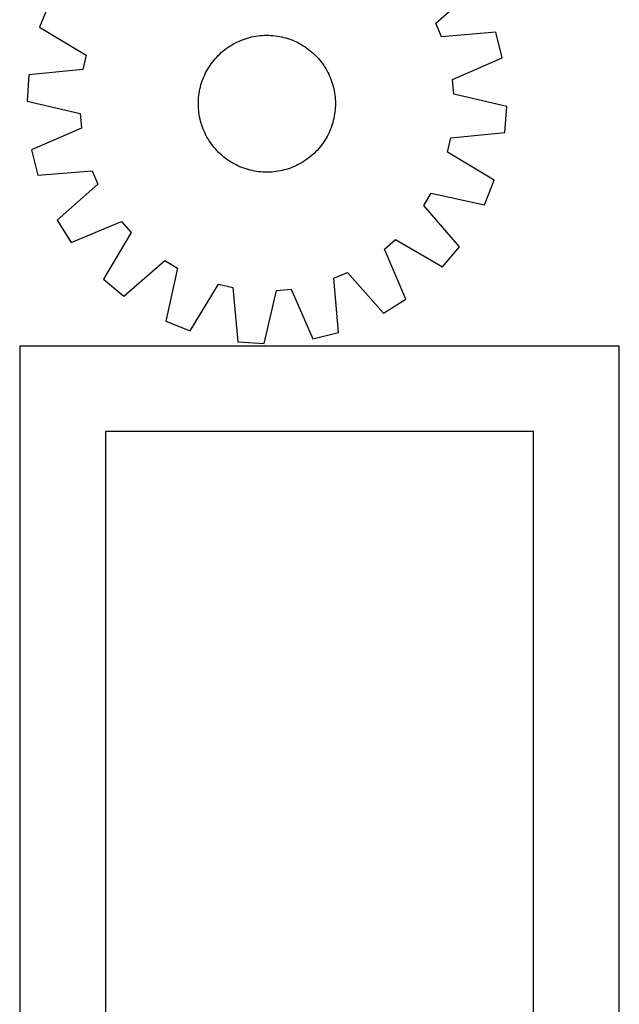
# Model space of a CAD drawing. Header units: millimetres. Extents: x 7 to 1493, y 7 to 2993.
# Tile 3 of 14: x 7 to 357, y 709 to 1284. Entities that reach past the tile are written whole.
import ezdxf

# ---------------------------------------------------------------- set-up
doc = ezdxf.new("R2010")
doc.units = ezdxf.units.MM
doc.layers.add('CUT', color=7, linetype='CONTINUOUS', true_color=0x000000)

msp = doc.modelspace()

# ---------------------------------------------------------------- linework, layer by layer
at = {"layer": 'CUT'}
for p, q in [((249.481662, 1282.011645), (273.2553, 1303.077942)), ((23.937643, 1294.028771), (18.23091, 1279.740183)), ((18.23091, 1279.740183), (45.433287, 1263.338796)), ((252.8634, 1274.132354), (249.481662, 1282.011645)), ((284.511078, 1276.852509), (252.8634, 1274.132354)), ((288.292856, 1261.938466), (284.511078, 1276.852509)), ((132.569108, 1270.588024), (133.694854, 1271.146327)), ((133.694854, 1271.146327), (134.837582, 1271.668994)), ((134.837582, 1271.668994), (135.996162, 1272.15551)), ((135.996162, 1272.15551), (137.169453, 1272.605393)), ((137.169453, 1272.605393), (138.356297, 1273.0182)), ((138.356297, 1273.0182), (139.555521, 1273.393525)), ((139.555521, 1273.393525), (140.765943, 1273.730995)), ((140.765943, 1273.730995), (141.986367, 1274.030278)), ((141.986367, 1274.030278), (143.21559, 1274.29108)), ((143.21559, 1274.29108), (144.452399, 1274.513142)), ((144.452399, 1274.513142), (145.695572, 1274.696245)), ((145.695572, 1274.696245), (146.943883, 1274.840209)), ((146.943883, 1274.840209), (148.196101, 1274.944891)), ((148.196101, 1274.944891), (149.450989, 1275.010189)), ((149.450989, 1275.010189), (150.707308, 1275.036037)), ((150.707308, 1275.036037), (151.96382, 1275.022411)), ((151.96382, 1275.022411), (153.219283, 1274.969324)), ((153.219283, 1274.969324), (154.472459, 1274.876827)), ((154.472459, 1274.876827), (155.722112, 1274.745013)), ((155.722112, 1274.745013), (156.967008, 1274.574012)), ((156.967008, 1274.574012), (158.205918, 1274.363992)), ((158.205918, 1274.363992), (159.43762, 1274.11516)), ((159.43762, 1274.11516), (160.660898, 1273.827763)), ((160.660898, 1273.827763), (161.874545, 1273.502083)), ((161.874545, 1273.502083), (163.077364, 1273.138442)), ((163.077364, 1273.138442), (164.268167, 1272.737199)), ((164.268167, 1272.737199), (165.445778, 1272.298751)), ((165.445778, 1272.298751), (166.609037, 1271.823528)), ((166.609037, 1271.823528), (167.756795, 1271.312002)), ((167.756795, 1271.312002), (168.887918, 1270.764676)), ((124.303763, 1264.911937), (125.255298, 1265.732662)), ((125.255298, 1265.732662), (126.232142, 1266.523093)), ((126.232142, 1266.523093), (127.233333, 1267.282451)), ((127.233333, 1267.282451), (128.257881, 1268.009986)), ((128.257881, 1268.009986), (129.304777, 1268.70498)), ((129.304777, 1268.70498), (130.372986, 1269.366748)), ((130.372986, 1269.366748), (131.461454, 1269.994636)), ((131.461454, 1269.994636), (132.569108, 1270.588024)), ((168.887918, 1270.764676), (170.001292, 1270.182091)), ((170.001292, 1270.182091), (171.095817, 1269.564821)), ((171.095817, 1269.564821), (172.170413, 1268.913476)), ((172.170413, 1268.913476), (173.22402, 1268.228698)), ((173.22402, 1268.228698), (174.255597, 1267.511164)), ((174.255597, 1267.511164), (175.264127, 1266.761581)), ((175.264127, 1266.761581), (176.248614, 1265.98069)), ((176.248614, 1265.98069), (177.208087, 1265.16926)), ((45.433287, 1263.338796), (43.537839, 1254.976581)), ((119.176792, 1259.398774), (119.957684, 1260.383261)), ((119.957684, 1260.383261), (120.769114, 1261.342734)), ((120.769114, 1261.342734), (121.610281, 1262.276246)), ((121.610281, 1262.276246), (122.480355, 1263.182876)), ((122.480355, 1263.182876), (123.378478, 1264.061729)), ((123.378478, 1264.061729), (124.303763, 1264.911937)), ((177.208087, 1265.16926), (178.141599, 1264.328093)), ((178.141599, 1264.328093), (179.048229, 1263.458018)), ((179.048229, 1263.458018), (179.927081, 1262.559895)), ((179.927081, 1262.559895), (180.777289, 1261.63461)), ((180.777289, 1261.63461), (181.598014, 1260.683076)), ((181.598014, 1260.683076), (182.388446, 1259.706231)), ((182.388446, 1259.706231), (183.147803, 1258.705041)), ((259.172938, 1249.249685), (288.292856, 1261.938466)), ((43.537839, 1254.976581), (11.922103, 1251.907383)), ((115.173698, 1253.022566), (115.756283, 1254.13594)), ((115.756283, 1254.13594), (116.373553, 1255.230465)), ((116.373553, 1255.230465), (117.024898, 1256.305061)), ((117.024898, 1256.305061), (117.709675, 1257.358667)), ((117.709675, 1257.358667), (118.42721, 1258.390244)), ((118.42721, 1258.390244), (119.176792, 1259.398774)), ((183.147803, 1258.705041), (183.875339, 1257.680492)), ((183.875339, 1257.680492), (184.570333, 1256.633597)), ((184.570333, 1256.633597), (185.2321, 1255.565388)), ((185.2321, 1255.565388), (185.859988, 1254.476919)), ((185.859988, 1254.476919), (186.453376, 1253.369266)), ((11.922103, 1251.907383), (10.910095, 1236.55465)), ((112.799932, 1247.212011), (113.201174, 1248.402814)), ((113.201174, 1248.402814), (113.639623, 1249.580426)), ((113.639623, 1249.580426), (114.114845, 1250.743685)), ((114.114845, 1250.743685), (114.626372, 1251.891442)), ((114.626372, 1251.891442), (115.173698, 1253.022566)), ((186.453376, 1253.369266), (187.01168, 1252.243519)), ((187.01168, 1252.243519), (187.534347, 1251.100792)), ((187.534347, 1251.100792), (188.020862, 1249.942211)), ((188.020862, 1249.942211), (188.470745, 1248.76892)), ((188.470745, 1248.76892), (188.883553, 1247.582077)), ((259.954327, 1240.71102), (259.172938, 1249.249685)), ((111.364362, 1241.101655), (111.574382, 1242.340566)), ((111.574382, 1242.340566), (111.823213, 1243.572268)), ((111.823213, 1243.572268), (112.110611, 1244.795546)), ((112.110611, 1244.795546), (112.436291, 1246.009193)), ((112.436291, 1246.009193), (112.799932, 1247.212011)), ((188.883553, 1247.582077), (189.258877, 1246.382853)), ((189.258877, 1246.382853), (189.596347, 1245.172431)), ((189.596347, 1245.172431), (189.895631, 1243.952007)), ((189.895631, 1243.952007), (190.156432, 1242.722783)), ((190.156432, 1242.722783), (190.378494, 1241.485975)), ((110.915962, 1236.098467), (110.96905, 1237.353931)), ((110.96905, 1237.353931), (111.061546, 1238.607107)), ((111.061546, 1238.607107), (111.19336, 1239.85676)), ((111.19336, 1239.85676), (111.364362, 1241.101655)), ((190.378494, 1241.485975), (190.561598, 1240.242802)), ((190.561598, 1240.242802), (190.705561, 1238.99449)), ((190.705561, 1238.99449), (190.810244, 1237.742273)), ((190.810244, 1237.742273), (190.875541, 1236.487385)), ((290.893632, 1233.518371), (259.954327, 1240.71102)), ((10.910095, 1236.55465), (41.849399, 1229.362001)), ((110.902336, 1234.841956), (110.915962, 1236.098467)), ((110.928185, 1233.585636), (110.902336, 1234.841956)), ((110.993482, 1232.330748), (110.928185, 1233.585636)), ((111.098165, 1231.078531), (110.993482, 1232.330748)), ((111.242129, 1229.83022), (111.098165, 1231.078531)), ((190.74218, 1231.465914), (190.610366, 1230.216261)), ((190.834676, 1232.719091), (190.74218, 1231.465914)), ((190.887764, 1233.974554), (190.834676, 1232.719091)), ((190.875541, 1236.487385), (190.90139, 1235.231066)), ((190.90139, 1235.231066), (190.887764, 1233.974554)), ((289.881623, 1218.165639), (290.893632, 1233.518371)), ((41.849399, 1229.362001), (42.630788, 1220.823336)), ((111.425232, 1228.587046), (111.242129, 1229.83022)), ((111.647294, 1227.350238), (111.425232, 1228.587046)), ((111.908095, 1226.121015), (111.647294, 1227.350238)), ((112.207379, 1224.90059), (111.908095, 1226.121015)), ((189.693115, 1225.277475), (189.367435, 1224.063828)), ((189.980513, 1226.500754), (189.693115, 1225.277475)), ((190.229344, 1227.732456), (189.980513, 1226.500754)), ((190.439364, 1228.971366), (190.229344, 1227.732456)), ((190.610366, 1230.216261), (190.439364, 1228.971366)), ((42.630788, 1220.823336), (13.510871, 1208.134556)), ((112.544849, 1223.690168), (112.207379, 1224.90059)), ((112.920173, 1222.490944), (112.544849, 1223.690168)), ((113.332981, 1221.304101), (112.920173, 1222.490944)), ((113.782864, 1220.13081), (113.332981, 1221.304101)), ((114.269379, 1218.972229), (113.782864, 1220.13081)), ((187.688881, 1219.329337), (187.177355, 1218.181579)), ((188.164103, 1220.492595), (187.688881, 1219.329337)), ((188.602552, 1221.670207), (188.164103, 1220.492595)), ((189.003795, 1222.86101), (188.602552, 1221.670207)), ((189.367435, 1224.063828), (189.003795, 1222.86101)), ((114.792047, 1217.829502), (114.269379, 1218.972229)), ((115.35035, 1216.703756), (114.792047, 1217.829502)), ((115.943738, 1215.596102), (115.35035, 1216.703756)), ((116.571626, 1214.507633), (115.943738, 1215.596102)), ((117.233393, 1213.439424), (116.571626, 1214.507633)), ((184.778828, 1213.767961), (184.094051, 1212.714354)), ((185.430173, 1214.842556), (184.778828, 1213.767961)), ((186.047443, 1215.937081), (185.430173, 1214.842556)), ((186.630029, 1217.050455), (186.047443, 1215.937081)), ((187.177355, 1218.181579), (186.630029, 1217.050455)), ((256.37044, 1206.734225), (258.265887, 1215.09644)), ((258.265887, 1215.09644), (289.881623, 1218.165639)), ((13.510871, 1208.134556), (17.292648, 1193.220512)), ((117.928388, 1212.392529), (117.233393, 1213.439424)), ((118.655923, 1211.36798), (117.928388, 1212.392529)), ((119.415281, 1210.36679), (118.655923, 1211.36798)), ((120.205712, 1209.389945), (119.415281, 1210.36679)), ((121.026437, 1208.438411), (120.205712, 1209.389945)), ((121.876645, 1207.513126), (121.026437, 1208.438411)), ((181.034613, 1208.730287), (180.193445, 1207.796775)), ((181.846042, 1209.68976), (181.034613, 1208.730287)), ((182.626934, 1210.674247), (181.846042, 1209.68976)), ((183.376517, 1211.682777), (182.626934, 1210.674247)), ((184.094051, 1212.714354), (183.376517, 1211.682777)), ((122.755498, 1206.615003), (121.876645, 1207.513126)), ((123.662127, 1205.744928), (122.755498, 1206.615003)), ((124.595639, 1204.903761), (123.662127, 1205.744928)), ((125.555112, 1204.092331), (124.595639, 1204.903761)), ((126.5396, 1203.31144), (125.555112, 1204.092331)), ((127.548129, 1202.561857), (126.5396, 1203.31144)), ((128.579707, 1201.844323), (127.548129, 1202.561857)), ((173.545845, 1202.063035), (172.49895, 1201.368041)), ((174.570393, 1202.79057), (173.545845, 1202.063035)), ((175.571584, 1203.549928), (174.570393, 1202.79057)), ((176.548428, 1204.340359), (175.571584, 1203.549928)), ((177.499963, 1205.161084), (176.548428, 1204.340359)), ((178.425248, 1206.011292), (177.499963, 1205.161084)), ((179.323371, 1206.890145), (178.425248, 1206.011292)), ((180.193445, 1207.796775), (179.323371, 1206.890145)), ((283.572816, 1190.332838), (256.37044, 1206.734225)), ((129.633313, 1201.159545), (128.579707, 1201.844323)), ((130.707909, 1200.5082), (129.633313, 1201.159545)), ((131.802434, 1199.89093), (130.707909, 1200.5082)), ((132.915808, 1199.308345), (131.802434, 1199.89093)), ((134.046932, 1198.761019), (132.915808, 1199.308345)), ((135.194689, 1198.249493), (134.046932, 1198.761019)), ((136.357948, 1197.774271), (135.194689, 1198.249493)), ((137.53556, 1197.335822), (136.357948, 1197.774271)), ((138.726362, 1196.934579), (137.53556, 1197.335822)), ((139.929181, 1196.570938), (138.726362, 1196.934579)), ((141.142828, 1196.245259), (139.929181, 1196.570938)), ((161.037784, 1196.342026), (159.817359, 1196.042743)), ((162.248205, 1196.679497), (161.037784, 1196.342026)), ((163.447429, 1197.054821), (162.248205, 1196.679497)), ((164.634273, 1197.467628), (163.447429, 1197.054821)), ((165.807564, 1197.917512), (164.634273, 1197.467628)), ((166.966145, 1198.404027), (165.807564, 1197.917512)), ((168.108872, 1198.926694), (166.966145, 1198.404027)), ((169.234618, 1199.484997), (168.108872, 1198.926694)), ((170.342272, 1200.078386), (169.234618, 1199.484997)), ((171.430741, 1200.706273), (170.342272, 1200.078386)), ((172.49895, 1201.368041), (171.430741, 1200.706273)), ((17.292648, 1193.220512), (48.940326, 1195.940667)), ((48.940326, 1195.940667), (52.322064, 1188.061376)), ((142.366106, 1195.957861), (141.142828, 1196.245259)), ((143.597808, 1195.709029), (142.366106, 1195.957861)), ((144.836718, 1195.499009), (143.597808, 1195.709029)), ((146.081614, 1195.328008), (144.836718, 1195.499009)), ((147.331267, 1195.196194), (146.081614, 1195.328008)), ((148.584443, 1195.103697), (147.331267, 1195.196194)), ((149.839907, 1195.05061), (148.584443, 1195.103697)), ((151.096418, 1195.036984), (149.839907, 1195.05061)), ((152.352738, 1195.062832), (151.096418, 1195.036984)), ((153.607625, 1195.12813), (152.352738, 1195.062832)), ((154.859843, 1195.232812), (153.607625, 1195.12813)), ((156.108154, 1195.376776), (154.859843, 1195.232812)), ((157.351327, 1195.559879), (156.108154, 1195.376776)), ((158.588136, 1195.781941), (157.351327, 1195.559879)), ((159.817359, 1196.042743), (158.588136, 1195.781941)), ((52.322064, 1188.061376), (28.548426, 1166.995079)), ((277.866083, 1176.04425), (283.572816, 1190.332838)), ((242.462553, 1175.527855), (246.849297, 1182.895069)), ((246.849297, 1182.895069), (277.866083, 1176.04425)), ((263.265243, 1151.523213), (242.462553, 1175.527855)), ((28.548426, 1166.995079), (36.753803, 1153.979614)), ((36.753803, 1153.979614), (66.011959, 1166.346306)), ((66.011959, 1166.346306), (71.663018, 1159.89767)), ((71.663018, 1159.89767), (55.562788, 1132.515973)), ((219.592068, 1150.146607), (226.040704, 1155.797665)), ((226.040704, 1155.797665), (253.422401, 1139.697435)), ((253.422401, 1139.697435), (263.265243, 1151.523213)), ((231.958759, 1120.888451), (219.592068, 1150.146607)), ((67.388565, 1122.673131), (91.393207, 1143.475821)), ((91.393207, 1143.475821), (98.760422, 1139.089077)), ((98.760422, 1139.089077), (91.909603, 1108.07229)), ((189.997707, 1133.074974), (197.876997, 1136.456712)), ((192.717862, 1101.427296), (189.997707, 1133.074974)), ((197.876997, 1136.456712), (218.943294, 1112.683073)), ((55.562788, 1132.515973), (67.388565, 1122.673131)), ((106.198191, 1102.365558), (122.599577, 1129.567934)), ((122.599577, 1129.567934), (130.961793, 1127.672487)), ((130.961793, 1127.672487), (134.030991, 1096.056751)), ((149.383723, 1095.044742), (156.576372, 1125.984046)), ((156.576372, 1125.984046), (165.115037, 1126.765436)), ((165.115037, 1126.765436), (177.803818, 1097.645518)), ((218.943294, 1112.683073), (231.958759, 1120.888451)), ((91.909603, 1108.07229), (106.198191, 1102.365558)), ((177.803818, 1097.645518), (192.717862, 1101.427296)), ((6.622371, 1093.516236), (6.622371, 643.516236)), ((356.622371, 1093.516236), (6.622371, 1093.516236)), ((134.030991, 1096.056751), (149.383723, 1095.044742)), ((356.622371, 643.516236), (356.622371, 1093.516236)), ((56.622371, 1043.516236), (56.622371, 693.516236)), ((306.622371, 1043.516236), (56.622371, 1043.516236)), ((306.622371, 693.516236), (306.622371, 1043.516236))]:
    msp.add_line(p, q, dxfattribs=at)

doc.saveas('drawing.dxf')
